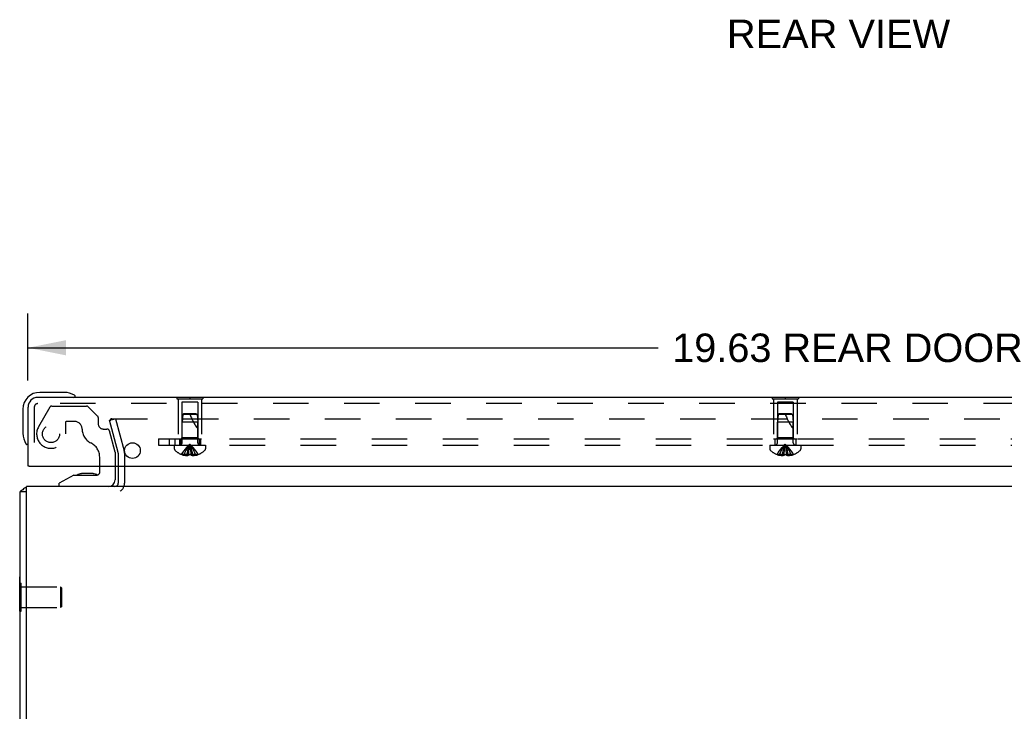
# Model space of a CAD drawing. Header units: inches. Extents: x 0 to 77.3, y 0 to 50.
# Tile 16 of 56: x 55.1 to 66.9, y 8.3 to 16.6. Entities that reach past the tile are written whole.
import ezdxf

# ---------------------------------------------------------------- set-up
doc = ezdxf.new("R2010")
doc.units = ezdxf.units.IN
doc.header["$LTSCALE"] = 4.25
doc.header["$MEASUREMENT"] = 0
doc.linetypes.add('HIDDEN', pattern=[0.2, 0.1, -0.1])
doc.layers.get('0').update_dxf_attribs({"linetype": 'CONTINUOUS'})
for name, color, linetype in [('DEFAULT_2', 8, 'HIDDEN'), ('DIMENSIONS', 7, 'CONTINUOUS'), ('REAR_DOOR', 7, 'CONTINUOUS'), ('SUBPANEL', 7, 'CONTINUOUS')]:
    doc.layers.add(name, color=color, linetype=linetype)
doc.styles.get("Standard").update_dxf_attribs({"font": 'arial.ttf'})
doc.dimstyles.new('DIMSTYLE_1', dxfattribs={"dimtxt": 0.340909, "dimasz": 0.454545, "dimexe": 0.09, "dimexo": 0.07, "dimgap": 0.0375, "dimtad": 0, "dimtih": 1, "dimtoh": 1, "dimzin": 4, "dimdsep": 46, "dimtxsty": 'Standard', "dimblk": '_FILLED', "dimblk1": '_FILLED', "dimblk2": '_FILLED', "dimcen": 0.09, "dimadec": 3, "dimazin": 1, "dimtfac": 1, "dimtdec": 3, "dimtofl": 0, "dimtmove": 0, "dimatfit": 3, "dimldrblk": '_FILLED', "dimfxl": 0, "dimtolj": 1, "dimtzin": 4, "dimarcsym": 0})

# ---------------------------------------------------------------- blocks, each defined once
blk = doc.blocks.new('_FILLED')
at = {"color": 0, "linetype": 'ByBlock'}
blk.add_solid([(0, 0), (-1, 0.2), (-1, -0.2)], dxfattribs=at)
blk = doc.blocks.new('*D4')
at = {"layer": 'DIMENSIONS', "color": 2, "linetype": 'Continuous'}
for p, q in [((55.169, 12.239), (55.169, 13.041)), ((74.794, 12.239), (74.794, 13.041)), ((55.169, 12.632), (62.71, 12.632)), ((74.794, 12.632), (67.254, 12.632))]:
    blk.add_line(p, q, dxfattribs=at)
at = {"layer": 'DIMENSIONS', "color": 2, "linetype": 'Continuous', "xscale": 0.4545454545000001, "yscale": 0.4545454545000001, "zscale": 0.4545454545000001, "rotation": 180}
blk.add_blockref('_FILLED', (55.169, 12.632), dxfattribs=at)
at = {"layer": 'DIMENSIONS', "color": 2, "linetype": 'Continuous', "xscale": 0.4545454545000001, "yscale": 0.4545454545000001, "zscale": 0.4545454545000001}
blk.add_blockref('_FILLED', (74.794, 12.632), dxfattribs=at)
at = {"layer": 'DIMENSIONS', "color": 2, "linetype": 'Continuous', "insert": (64.982, 12.802), "char_height": 0.34091, "width": 4.20243, "attachment_point": 2, "line_spacing_factor": 0.9}
blk.add_mtext('19.63 REAR DOOR', dxfattribs=at)

msp = doc.modelspace()

# ---------------------------------------------------------------- linework, layer by layer
at = {"color": 7, "linetype": 'Continuous'}
for p, q in [((56.027409, 11.139024), (56.027409, 11.213024)), ((56.212409, 11.213024), (56.212409, 11.049024)), ((55.719409, 11.108024), (55.543409, 11.009024)), ((55.719409, 11.108024), (55.996409, 11.108024)), ((55.807932, 11.124524), (55.806853, 11.124518)), ((55.948424, 11.124522), (55.807932, 11.124524)), ((55.948424, 11.124522), (55.948964, 11.124518)), ((55.543409, 10.970024), (55.543409, 11.009024)), ((55.149909, 10.907024), (55.074909, 10.907024)), ((55.069909, 9.476524), (55.069909, 9.888524)), ((55.069909, 9.888524), (55.074909, 9.888524)), ((55.069909, 9.813524), (55.074909, 9.813524)), ((55.069909, 9.476524), (55.074909, 9.476524))]:
    msp.add_line(p, q, dxfattribs=at)
at = {"color": 3, "linetype": 'Continuous'}
for p, q in [((56.249909, 11.213024), (56.249909, 11.012024)), ((55.149909, 5.375024), (55.149909, 10.970024)), ((74.999909, 10.970024), (55.149909, 10.970024)), ((55.074909, 5.375024), (55.074909, 10.907024))]:
    msp.add_line(p, q, dxfattribs=at)
for points in [[(55.08846, 10.920919), (55.086606, 10.919895), (55.084845, 10.918878), (55.08322, 10.91788), (55.081693, 10.916864), (55.080227, 10.915782), (55.078908, 10.914671), (55.077779, 10.913557), (55.076854, 10.912453), (55.07614, 10.911385), (55.075616, 10.910361), (55.075259, 10.909395), (55.075043, 10.908505), (55.074937, 10.907713), (55.074909, 10.907024)], [(55.105726, 10.932153), (55.104519, 10.930941), (55.103146, 10.929747), (55.101609, 10.928568), (55.09993, 10.927409), (55.098131, 10.926272), (55.096243, 10.925159), (55.094299, 10.924069), (55.092331, 10.923), (55.08846, 10.920919)]]:
    msp.add_lwpolyline(points, dxfattribs=at)
at = {"color": 7, "linetype": 'Continuous'}
for centre, radius, start, end in [((55.807909, 11.034524), 0.09, 90.6719757, 125.1877476), ((55.947909, 11.034524), 0.09, 55.0767703, 89.3280243), ((55.996409, 11.139024), 0.031, 270, 360), ((56.133409, 11.049024), 0.079, 270, 360)]:
    msp.add_arc(centre, radius, start, end, dxfattribs=at)
at = {"color": 3, "linetype": 'Continuous'}
for centre, radius, start, end in [((55.191909, 10.853024), 0.117, 111.040241, 137.4430823), ((56.207909, 11.012024), 0.042, 270, 360)]:
    msp.add_arc(centre, radius, start, end, dxfattribs=at)
at = {"layer": 'DEFAULT_2', "color": 8, "linetype": 'HIDDEN'}
for p, q in [((55.429975, 11.919024), (55.295452, 11.686024)), ((55.455956, 11.934024), (55.868267, 11.934024)), ((56.004551, 11.810166), (55.88948, 11.925237)), ((56.010409, 11.796024), (56.010409, 11.718024)), ((56.145597, 11.763248), (56.218042, 11.782659)), ((56.172611, 11.782659), (73.977207, 11.782659)), ((56.218042, 11.782659), (56.321501, 11.396542)), ((55.616409, 11.733024), (55.616409, 11.600024)), ((55.726409, 11.749024), (55.632409, 11.749024)), ((56.249057, 11.377131), (56.145597, 11.763248)), ((56.069409, 11.659024), (56.113864, 11.659024)), ((56.212409, 11.380024), (56.143808, 11.636047)), ((56.027409, 11.213024), (56.027409, 11.32304)), ((56.212409, 11.380024), (56.212409, 11.213024)), ((56.249909, 11.37066), (56.249909, 11.213024)), ((56.324909, 11.37066), (56.324909, 11.012024)), ((55.074909, 9.813524), (55.087909, 9.813524)), ((55.087909, 9.476524), (55.087909, 9.813524)), ((55.087909, 9.769024), (55.559909, 9.769024)), ((55.559909, 9.769024), (55.559909, 9.521024)), ((55.569909, 9.759024), (55.559909, 9.769024)), ((55.569909, 9.759024), (55.569909, 9.531024)), ((55.074909, 9.476524), (55.087909, 9.476524)), ((55.087909, 9.521024), (55.559909, 9.521024)), ((55.569909, 9.531024), (55.559909, 9.521024))]:
    msp.add_line(p, q, dxfattribs=at)
for points in [[(56.172611, 11.782659), (56.170787, 11.782578), (56.168993, 11.78234), (56.167222, 11.781944), (56.165495, 11.781395), (56.163828, 11.780696), (56.162232, 11.779854), (56.160723, 11.778875), (56.159311, 11.777769), (56.15801, 11.776542), (56.156829, 11.775208), (56.155779, 11.773774), (56.154867, 11.772255), (56.154103, 11.770661), (56.153491, 11.769008), (56.153037, 11.767307), (56.152745, 11.765574), (56.152617, 11.763823), (56.152611, 11.763339)], [(56.152611, 11.763339), (56.152654, 11.762067), (56.152856, 11.760329), (56.153222, 11.758601)]]:
    msp.add_lwpolyline(points, dxfattribs=at)
msp.add_circle((55.444409, 11.600024), 0.103, dxfattribs=at)
for centre, radius, start, end in [((55.455956, 11.904024), 0.03, 90, 150), ((55.868267, 11.904024), 0.03, 45, 90), ((55.990409, 11.796024), 0.02, 0, 45), ((55.444409, 11.600024), 0.172, 150, 360), ((55.632409, 11.733024), 0.016, 90, 180), ((55.726409, 11.659024), 0.09, 0, 90), ((56.069409, 11.718024), 0.059, 180, 270), ((56.001409, 11.659024), 0.185, 180, 244.2581996), ((56.113864, 11.628024), 0.031, 15, 90), ((55.839409, 11.32304), 0.188, 0, 64.2581996), ((56.224909, 11.37066), 0.025, 0, 15), ((56.224909, 11.37066), 0.1, 0, 15), ((56.207909, 11.012024), 0.117, 303.0998249, 360)]:
    msp.add_arc(centre, radius, start, end, dxfattribs=at)
at = {"layer": 'REAR_DOOR', "color": 3, "linetype": 'Continuous'}
for p, q in [((74.677409, 12.038024), (55.286409, 12.038024)), ((55.169409, 11.213024), (55.169409, 11.921024)), ((55.184409, 11.213024), (74.779409, 11.213024))]:
    msp.add_line(p, q, dxfattribs=at)
at = {"layer": 'REAR_DOOR', "color": 7, "linetype": 'Continuous'}
for p, q in [((55.598762, 12.098024), (55.309409, 12.098024)), ((55.636684, 12.095131), (55.598762, 12.098024)), ((55.734316, 12.051357), (55.734123, 12.051411)), ((56.950909, 12.042024), (56.950909, 12.038024)), ((56.950909, 12.042024), (57.262909, 12.042024)), ((57.106909, 12.042024), (57.106909, 12.038024)), ((57.262909, 12.042024), (57.262909, 12.038024)), ((64.075909, 12.042024), (64.075909, 12.038024)), ((64.075909, 12.042024), (64.387909, 12.042024)), ((64.231909, 12.042024), (64.231909, 12.038024)), ((64.387909, 12.042024), (64.387909, 12.038024)), ((55.109409, 11.898024), (55.109409, 11.60867)), ((55.109409, 11.60867), (55.112302, 11.570748)), ((55.154409, 11.479795), (55.155299, 11.476134)), ((55.155299, 11.476134), (55.15563, 11.474828)), ((55.184409, 11.213024), (55.169409, 11.213024))]:
    msp.add_line(p, q, dxfattribs=at)
at = {"layer": 'REAR_DOOR', "color": 8, "linetype": 'HIDDEN'}
for p, q in [((56.950909, 12.038024), (56.950909, 12.021024)), ((56.950909, 12.021024), (57.262909, 12.021024)), ((56.966909, 12.021024), (56.966909, 11.542024)), ((57.106909, 12.038024), (57.106909, 12.021024)), ((57.246909, 12.021024), (57.246909, 11.542024)), ((57.262909, 12.038024), (57.262909, 12.021024)), ((64.075909, 12.038024), (64.075909, 12.021024)), ((64.075909, 12.021024), (64.387909, 12.021024)), ((64.091909, 12.021024), (64.091909, 11.542024)), ((64.231909, 12.038024), (64.231909, 12.021024)), ((64.371909, 12.021024), (64.371909, 11.542024)), ((64.387909, 12.038024), (64.387909, 12.021024)), ((55.244409, 11.921024), (55.244409, 11.213024)), ((74.677409, 11.963024), (55.286409, 11.963024)), ((57.011909, 11.979524), (57.011909, 11.552024)), ((57.201909, 11.979524), (57.011909, 11.979524)), ((57.201909, 11.979524), (57.201909, 11.552024)), ((64.136909, 11.979524), (64.136909, 11.552024)), ((64.326909, 11.979524), (64.136909, 11.979524)), ((64.326909, 11.979524), (64.326909, 11.552024)), ((57.021914, 11.832073), (57.012909, 11.742024)), ((57.032909, 11.842024), (57.021914, 11.832073)), ((57.191904, 11.832073), (57.021914, 11.832073)), ((57.180909, 11.842024), (57.032909, 11.842024)), ((57.180908, 11.842024), (57.191904, 11.832073)), ((57.191904, 11.832073), (57.200909, 11.742021)), ((64.146914, 11.832073), (64.137909, 11.742024)), ((64.157909, 11.842024), (64.146914, 11.832073)), ((64.316904, 11.832073), (64.146914, 11.832073)), ((64.305909, 11.842024), (64.157909, 11.842024)), ((64.305908, 11.842024), (64.316904, 11.832073)), ((64.316904, 11.832073), (64.325909, 11.742021)), ((57.012909, 11.495224), (57.012909, 11.742024)), ((57.106909, 11.742024), (57.012909, 11.742024)), ((57.200909, 11.742021), (57.106909, 11.742024)), ((57.200909, 11.495224), (57.200909, 11.742021)), ((64.137909, 11.495224), (64.137909, 11.742024)), ((64.231909, 11.742024), (64.137909, 11.742024)), ((64.325909, 11.742021), (64.231909, 11.742024)), ((64.325909, 11.495224), (64.325909, 11.742021)), ((57.011909, 11.552024), (57.001909, 11.542024)), ((57.201909, 11.552024), (57.011909, 11.552024)), ((57.201909, 11.552024), (57.211909, 11.542024)), ((64.136909, 11.552024), (64.126909, 11.542024)), ((64.326909, 11.552024), (64.136909, 11.552024)), ((64.326909, 11.552024), (64.336909, 11.542024)), ((56.920409, 11.467024), (56.920409, 11.420474)), ((56.920409, 11.467024), (57.293409, 11.467024)), ((56.966909, 11.542024), (57.246909, 11.542024)), ((57.115462, 11.418337), (57.112773, 11.438826)), ((57.293409, 11.467024), (57.293409, 11.420474)), ((64.045409, 11.467024), (64.045409, 11.420474)), ((64.045409, 11.467024), (64.418409, 11.467024)), ((64.091909, 11.542024), (64.371909, 11.542024)), ((64.240462, 11.418337), (64.237773, 11.438826)), ((64.418409, 11.467024), (64.418409, 11.420474)), ((57.007642, 11.354066), (57.007408, 11.353668)), ((57.008624, 11.353667), (57.007642, 11.354066)), ((57.091409, 11.353667), (57.008624, 11.353667)), ((57.038409, 11.353667), (57.038409, 11.343619)), ((57.072009, 11.353667), (57.072009, 11.338718)), ((57.091409, 11.353667), (57.093579, 11.37614)), ((57.091445, 11.354066), (57.091409, 11.353667)), ((57.091409, 11.353667), (57.091409, 11.343619)), ((57.094008, 11.353944), (57.091445, 11.354066)), ((57.106909, 11.353667), (57.104314, 11.353679)), ((57.109504, 11.353679), (57.106909, 11.353667)), ((57.117956, 11.397373), (57.115439, 11.41852)), ((57.120272, 11.375817), (57.117928, 11.397625)), ((57.122372, 11.354066), (57.11981, 11.353944)), ((57.122409, 11.353667), (57.120239, 11.37614)), ((57.122372, 11.354066), (57.122409, 11.353667)), ((57.122409, 11.353667), (57.122409, 11.343619)), ((57.205194, 11.353667), (57.122409, 11.353667)), ((57.141808, 11.353667), (57.141808, 11.338718)), ((57.175409, 11.353667), (57.175409, 11.343619)), ((57.206175, 11.354066), (57.205194, 11.353667)), ((57.20641, 11.353668), (57.206175, 11.354066)), ((64.132642, 11.354066), (64.132408, 11.353668)), ((64.133624, 11.353667), (64.132642, 11.354066)), ((64.216409, 11.353667), (64.133624, 11.353667)), ((64.163409, 11.353667), (64.163409, 11.343619)), ((64.197009, 11.353667), (64.197009, 11.338718)), ((64.216409, 11.353667), (64.218579, 11.37614)), ((64.216445, 11.354066), (64.216409, 11.353667)), ((64.216409, 11.353667), (64.216409, 11.343619)), ((64.242956, 11.397373), (64.240439, 11.41852)), ((64.245272, 11.375817), (64.242928, 11.397625)), ((64.247409, 11.353667), (64.245239, 11.37614)), ((64.247372, 11.354066), (64.247409, 11.353667)), ((64.247409, 11.353667), (64.247409, 11.343619)), ((64.330194, 11.353667), (64.247409, 11.353667)), ((64.266808, 11.353667), (64.266808, 11.338718)), ((64.300409, 11.353667), (64.300409, 11.343619)), ((64.331175, 11.354066), (64.330194, 11.353667)), ((64.33141, 11.353668), (64.331175, 11.354066))]:
    msp.add_line(p, q, dxfattribs=at)
at = {"layer": 'REAR_DOOR', "color": 7, "linetype": 'Continuous'}
for points in [[(55.734123, 12.051411), (55.732606, 12.051802), (55.7313, 12.052133), (55.727638, 12.053024)], [(55.15563, 11.474828), (55.156022, 11.47331), (55.156076, 11.473117)]]:
    msp.add_lwpolyline(points, dxfattribs=at)
at = {"layer": 'REAR_DOOR', "color": 8, "linetype": 'HIDDEN'}
for points in [[(57.007642, 11.354066), (57.021339, 11.37614), (57.036175, 11.397625), (57.05215, 11.41852), (57.069263, 11.438826), (57.087517, 11.458541), (57.106909, 11.477667)], [(57.038409, 11.353667), (57.047853, 11.375817), (57.058087, 11.397373), (57.069109, 11.418337), (57.08092, 11.438707), (57.09352, 11.458484), (57.106909, 11.477667)], [(57.072009, 11.353667), (57.076821, 11.375817), (57.082035, 11.397373), (57.087651, 11.418337), (57.093668, 11.438707), (57.100087, 11.458484), (57.106909, 11.477667)], [(57.093546, 11.375817), (57.09589, 11.397625), (57.098378, 11.41852), (57.101044, 11.438826), (57.103888, 11.458541), (57.106909, 11.477667)], [(57.095861, 11.397373), (57.098356, 11.418337), (57.101028, 11.438707), (57.103879, 11.458484), (57.106909, 11.477667)], [(57.141808, 11.353667), (57.136996, 11.375817), (57.131783, 11.397373), (57.126167, 11.418337), (57.12015, 11.438707), (57.11373, 11.458484), (57.106909, 11.477667)], [(57.11279, 11.438707), (57.109938, 11.458484), (57.106909, 11.477667)], [(57.112773, 11.438826), (57.10993, 11.458541), (57.106909, 11.477667)], [(57.175409, 11.353667), (57.165964, 11.375817), (57.155731, 11.397373), (57.144709, 11.418337), (57.132898, 11.438707), (57.120298, 11.458484), (57.106909, 11.477667)], [(57.206175, 11.354066), (57.192479, 11.37614), (57.177643, 11.397625), (57.161668, 11.41852), (57.144554, 11.438826), (57.126301, 11.458541), (57.106909, 11.477667)], [(64.132642, 11.354066), (64.146339, 11.37614), (64.161175, 11.397625), (64.17715, 11.41852), (64.194263, 11.438826), (64.212517, 11.458541), (64.231909, 11.477667)], [(64.163409, 11.353667), (64.172853, 11.375817), (64.183087, 11.397373), (64.194109, 11.418337), (64.20592, 11.438707), (64.21852, 11.458484), (64.231909, 11.477667)], [(64.197009, 11.353667), (64.201821, 11.375817), (64.207035, 11.397373), (64.212651, 11.418337), (64.218668, 11.438707), (64.225087, 11.458484), (64.231909, 11.477667)], [(64.218546, 11.375817), (64.22089, 11.397625), (64.223378, 11.41852), (64.226044, 11.438826), (64.228888, 11.458541), (64.231909, 11.477667)], [(64.220861, 11.397373), (64.223356, 11.418337), (64.226028, 11.438707), (64.228879, 11.458484), (64.231909, 11.477667)], [(64.266808, 11.353667), (64.261996, 11.375817), (64.256783, 11.397373), (64.251167, 11.418337), (64.24515, 11.438707), (64.23873, 11.458484), (64.231909, 11.477667)], [(64.23779, 11.438707), (64.234938, 11.458484), (64.231909, 11.477667)], [(64.237773, 11.438826), (64.23493, 11.458541), (64.231909, 11.477667)], [(64.300409, 11.353667), (64.290964, 11.375817), (64.280731, 11.397373), (64.269709, 11.418337), (64.257898, 11.438707), (64.245298, 11.458484), (64.231909, 11.477667)], [(64.331175, 11.354066), (64.317479, 11.37614), (64.302643, 11.397625), (64.286668, 11.41852), (64.269554, 11.438826), (64.251301, 11.458541), (64.231909, 11.477667)], [(57.072009, 11.338718), (57.067821, 11.339003), (57.063626, 11.339382), (57.059423, 11.339853), (57.055216, 11.340418), (57.051008, 11.341077), (57.046802, 11.34183), (57.042602, 11.342678), (57.038409, 11.343619)], [(57.091409, 11.343619), (57.088833, 11.342624), (57.086308, 11.341747), (57.083835, 11.34099), (57.081408, 11.340344), (57.079025, 11.339799), (57.076671, 11.339351), (57.074331, 11.338989), (57.072009, 11.338718)], [(57.091445, 11.354066), (57.094007, 11.353944), (57.096573, 11.353845), (57.099147, 11.353768), (57.101727, 11.353712), (57.104313, 11.353679), (57.106909, 11.353667)], [(57.101729, 11.353712), (57.099149, 11.353768), (57.096575, 11.353845)], [(57.106909, 11.353667), (57.109504, 11.353679), (57.112089, 11.353712), (57.114669, 11.353768), (57.117243, 11.353845), (57.119809, 11.353944), (57.122372, 11.354066)], [(57.117244, 11.353845), (57.114671, 11.353768), (57.112091, 11.353712)], [(57.141808, 11.338718), (57.139487, 11.338989), (57.137146, 11.339351), (57.134793, 11.339799), (57.132409, 11.340344), (57.129982, 11.34099), (57.12751, 11.341747), (57.124984, 11.342624), (57.122409, 11.343619)], [(57.175409, 11.343619), (57.171215, 11.342678), (57.167016, 11.34183), (57.16281, 11.341077), (57.158601, 11.340418), (57.154395, 11.339853), (57.150192, 11.339382), (57.145997, 11.339003), (57.141808, 11.338718)], [(64.197009, 11.338718), (64.192821, 11.339003), (64.188626, 11.339382), (64.184423, 11.339853), (64.180216, 11.340418), (64.176008, 11.341077), (64.171802, 11.34183), (64.167602, 11.342678), (64.163409, 11.343619)], [(64.216409, 11.343619), (64.213833, 11.342624), (64.211308, 11.341747), (64.208835, 11.34099), (64.206408, 11.340344), (64.204025, 11.339799), (64.201671, 11.339351), (64.199331, 11.338989), (64.197009, 11.338718)], [(64.216445, 11.354066), (64.219007, 11.353944), (64.221573, 11.353845), (64.224147, 11.353768), (64.226727, 11.353712), (64.229313, 11.353679), (64.231909, 11.353667)], [(64.231909, 11.353667), (64.234504, 11.353679), (64.237089, 11.353712), (64.239669, 11.353768), (64.242243, 11.353845), (64.244809, 11.353944), (64.247372, 11.354066)], [(64.266808, 11.338718), (64.264487, 11.338989), (64.262146, 11.339351), (64.259793, 11.339799), (64.257409, 11.340344), (64.254982, 11.34099), (64.25251, 11.341747), (64.249984, 11.342624), (64.247409, 11.343619)], [(64.300409, 11.343619), (64.296215, 11.342678), (64.292016, 11.34183), (64.28781, 11.341077), (64.283601, 11.340418), (64.279395, 11.339853), (64.275192, 11.339382), (64.270997, 11.339003), (64.266808, 11.338718)]]:
    msp.add_lwpolyline(points, dxfattribs=at)
at = {"layer": 'REAR_DOOR', "color": 3, "linetype": 'Continuous'}
msp.add_circle((56.419409, 11.401024), 0.094, dxfattribs=at)
at = {"layer": 'REAR_DOOR', "color": 7, "linetype": 'Continuous'}
for centre, radius, start, end in [((55.309409, 11.898024), 0.2, 90, 180), ((55.598762, 11.848024), 0.25, 59.1101134, 90), ((55.719409, 12.053024), 0.015, 270, 353.6204084), ((55.719409, 12.04969), 0.015, 6.3795916, 59.1101134), ((55.359409, 11.60867), 0.25, 180, 210.8898866), ((55.157742, 11.488024), 0.015, 210.8898866, 263.6204084), ((55.154409, 11.488024), 0.015, 276.3795916, 360)]:
    msp.add_arc(centre, radius, start, end, dxfattribs=at)
at = {"layer": 'REAR_DOOR', "color": 3, "linetype": 'Continuous'}
msp.add_arc((55.286409, 11.921024), 0.117, 90, 180, dxfattribs=at)
at = {"layer": 'REAR_DOOR', "color": 8, "linetype": 'HIDDEN'}
for centre, radius, start, end in [((55.286409, 11.921024), 0.042, 90, 180), ((57.652152, 12.012217), 0.571188, 197.3353644, 217.8137635), ((64.777152, 12.012217), 0.571188, 197.3353644, 217.8137635), ((56.984709, 11.495224), 0.0282, 270, 360), ((57.229109, 11.495224), 0.0282, 180, 270), ((64.109709, 11.495224), 0.0282, 270, 360), ((64.354109, 11.495224), 0.0282, 180, 270), ((56.940409, 11.420474), 0.02, 180, 226.4862049), ((57.106909, 11.595844), 0.26182, 226.4862049, 247.6387144), ((57.106909, 11.595844), 0.261361, 247.910623, 254.8058882), ((57.106909, 11.595844), 0.261361, 285.1941118, 292.089377), ((57.106909, 11.595844), 0.26182, 292.3612856, 313.5137951), ((57.273409, 11.420474), 0.02, 313.5137951, 360), ((64.065409, 11.420474), 0.02, 180, 226.4862049), ((64.231909, 11.595844), 0.26182, 226.4862049, 247.6387144), ((64.231909, 11.595844), 0.261361, 247.910623, 254.8058882), ((64.231909, 11.595844), 0.261361, 285.1941118, 292.089377), ((64.231909, 11.595844), 0.26182, 292.3612856, 313.5137951), ((64.398409, 11.420474), 0.02, 313.5137951, 360)]:
    msp.add_arc(centre, radius, start, end, dxfattribs=at)
at = {"layer": 'SUBPANEL', "color": 8, "linetype": 'HIDDEN'}
for p, q in [((56.731909, 11.542024), (56.731909, 11.467024)), ((56.731909, 11.542024), (71.731909, 11.542024)), ((56.731909, 11.467024), (71.731909, 11.467024)), ((56.856909, 11.542024), (56.856909, 11.467024)), ((56.925909, 11.542024), (56.925909, 11.467024)), ((56.981909, 11.542024), (56.981909, 11.467024)), ((56.997909, 11.542024), (56.997909, 11.467024)), ((57.215909, 11.542024), (57.215909, 11.467024)), ((57.231909, 11.542024), (57.231909, 11.467024)), ((64.106909, 11.542024), (64.106909, 11.467024)), ((64.356909, 11.542024), (64.356909, 11.467024))]:
    msp.add_line(p, q, dxfattribs=at)

# ---------------------------------------------------------------- texts
at = {"layer": 'DIMENSIONS', "color": 2, "linetype": 'Continuous', "insert": (64.868671, 16.559198), "char_height": 0.3409091, "width": 2.66644137, "attachment_point": 2, "line_spacing_factor": 0.9}
msp.add_mtext('REAR VIEW', dxfattribs=at)

# ---------------------------------------------------------------- dimensions: what is measured, and where the dimension line sits
at = {"layer": 'DIMENSIONS', "color": 2, "linetype": 'Continuous'}
dim = msp.add_linear_dim(base=(74.7944088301, 12.6317895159), p1=(55.1694088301, 13.110880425), p2=(74.7944088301, 13.110880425), text='<> REAR DOOR', dimstyle='DIMSTYLE_1', dxfattribs=at)
dim.commit()
dim.dimension.update_dxf_attribs({"geometry": '*D4', "text_midpoint": (64.9819088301, 12.6317895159), "dimtype": 160})

doc.saveas('drawing.dxf')
